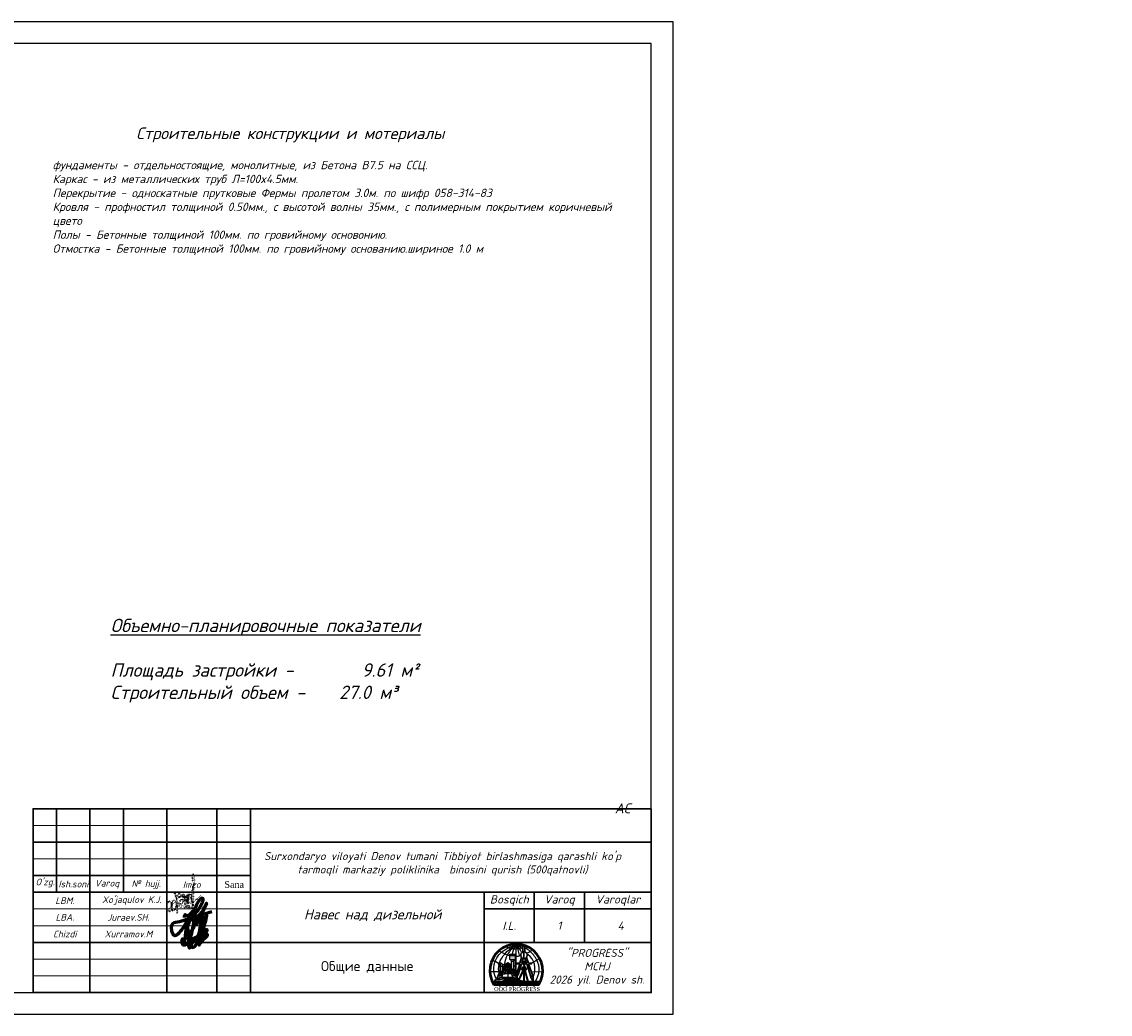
# Model space of a CAD drawing. Header units: millimetres. Extents: x 1527433 to 14789979, y -245576 to 11310.
# Tile 13 of 135: x 1783724 to 1816295, y -135875 to -106175. Entities that reach past the tile are written whole.
import ezdxf

# ---------------------------------------------------------------- set-up
doc = ezdxf.new("R2010")
doc.units = ezdxf.units.MM
doc.linetypes.add('CONTI', pattern=[0])
doc.linetypes.add('DOT', pattern=[0.5, 0, -0.5])
for name, color, linetype in [('(014) Водопровод', 5, 'ИК_Водопровод -------в--------'), ('0 @ 100', 7, 'Continuous'), ('RAMKA', 250, 'CONTI')]:
    doc.layers.add(name, color=color, linetype=linetype)
doc.styles.add('S@SH@M@K', font='isocpeui.ttf', dxfattribs={"height": 3})
doc.styles.get("Standard").update_dxf_attribs({"font": 'isocpeur.ttf', "height": 250})
doc.styles.add('STYLE3', font='arial.ttf')
doc.styles.add('TIMES NEW', font='times.ttf')
doc.styles.add('V@ler@Live', font='isocpeui.ttf')
doc.styles.add('ValeraTextStyle', font='isocpeur.ttf')
doc.linetypes.add('ИК_Водопровод -------в--------', pattern='A,9,-0.6,["В",Standard,S=1.2,R=0,X=0,Y=-0.6],-1.2', length=10.8)

# ---------------------------------------------------------------- blocks, each defined once
blk = doc.blocks.new('LOGOTIP')
h = blk.add_hatch(color=16)
h.dxf.hatch_style = 1
h.paths.add_polyline_path([(20531.16, -9521.62), (20530.47, -9521.62), (20530.47, -9523.75), (20531.16, -9524.06)])
h.paths.add_polyline_path([(20531.16, -9521.62), (20531.16, -9521.47), (20531.62, -9521.05), (20530.01, -9521.05), (20530.47, -9521.47), (20530.47, -9521.62)])
h.paths.add_polyline_path([(20531.62, -9521.05), (20531.62, -9519.83), (20530.01, -9519.83), (20530.01, -9521.05)])
h.paths.add_polyline_path([(20531.62, -9519.83), (20531.62, -9519.4), (20530.01, -9519.4), (20530.01, -9519.83)])
h = blk.add_hatch(color=252)
h.dxf.hatch_style = 1
h.paths.add_polyline_path([(20527.86, -9523.03), (20528.22, -9523.03), (20528.22, -9522.98), (20527.86, -9522.98), (20527.86, -9522.84), (20527.69, -9522.84), (20527.69, -9522.98), (20527.39, -9522.98), (20527.39, -9523.03), (20527.69, -9523.03), (20527.69, -9524.4), (20527.86, -9524.38)])
h.paths.add_polyline_path([(20527.24, -9522.31), (20527.61, -9522.31), (20527.61, -9522.26), (20527.24, -9522.26), (20527.24, -9522.06), (20527, -9522.06), (20527, -9522.26), (20526.85, -9522.26, 0.002105), (20526.83, -9522.31), (20527, -9522.31), (20527, -9524.53), (20527.01, -9524.49), (20527.24, -9524.46)])
h.paths.add_polyline_path([(20526.85, -9522.26), (20526.55, -9522.26), (20526.55, -9522.31), (20526.83, -9522.31, -0.002105)])
h = blk.add_hatch(color=134)
h.dxf.hatch_style = 1
h.paths.add_polyline_path([(20531.59, -9525.43), (20531.26, -9525.37), (20531.4, -9526.03), (20531.76, -9526.07)])
h.paths.add_polyline_path([(20531.12, -9525.34), (20530.71, -9525.26), (20530.81, -9525.97), (20531.26, -9526.02)])
h.paths.add_polyline_path([(20530.97, -9524.54), (20530.58, -9524.43), (20530.66, -9524.96), (20531.07, -9525.08)])
h.paths.add_polyline_path([(20531.37, -9524.66), (20531.11, -9524.58), (20531.21, -9525.12), (20531.54, -9525.21)])
h.paths.add_polyline_path([(20531.26, -9524.16), (20531, -9524.06), (20531.06, -9524.38), (20531.34, -9524.46)])
h.paths.add_polyline_path([(20530.86, -9524), (20530.5, -9523.86), (20530.55, -9524.23), (20530.93, -9524.34)])
h.paths.add_polyline_path([(20530.26, -9524.28), (20530.06, -9524.17), (20530.13, -9525.29), (20530.37, -9525.36)])
h.paths.add_polyline_path([(20529.94, -9524.11), (20529.69, -9523.97), (20529.71, -9525.18), (20529.98, -9525.25)])
h.paths.add_polyline_path([(20529.91, -9523.05), (20529.67, -9522.87), (20529.68, -9523.57), (20529.93, -9523.73)])
h.paths.add_polyline_path([(20530.16, -9523.24), (20529.99, -9523.12), (20530.04, -9523.8), (20530.23, -9523.93)])
h.paths.add_polyline_path([(20530.09, -9522.61), (20529.95, -9522.49), (20529.98, -9522.93), (20530.14, -9523.05)])
h.paths.add_polyline_path([(20529.89, -9522.43), (20529.66, -9522.22), (20529.67, -9522.68), (20529.9, -9522.87)])
h.paths.add_polyline_path([(20529.26, -9522.15), (20528.9, -9522.35), (20528.86, -9522.81), (20529.25, -9522.62)])
h.paths.add_polyline_path([(20529.25, -9522.83), (20528.84, -9523), (20528.78, -9523.73), (20529.25, -9523.54)])
h.paths.add_polyline_path([(20529.24, -9523.91), (20528.75, -9524.07), (20528.64, -9525.31), (20529.23, -9525.18)])
h.paths.add_polyline_path([(20528.64, -9524.11), (20528.22, -9524.25), (20528, -9525.4), (20528.51, -9525.33)])
h.paths.add_polyline_path([(20528.74, -9523.08), (20528.42, -9523.21), (20528.28, -9523.91), (20528.67, -9523.78)])
h.paths.add_polyline_path([(20528.81, -9522.42), (20528.54, -9522.58), (20528.46, -9523.01), (20528.76, -9522.89)])
h.paths.add_polyline_path([(20527.78, -9524.52), (20527.43, -9524.55), (20527.31, -9525.07), (20527.68, -9525.04)])
h.paths.add_polyline_path([(20527.66, -9525.21), (20527.31, -9525.23), (20527.12, -9525.96), (20527.46, -9525.97)])
h.paths.add_polyline_path([(20527.24, -9525.24), (20526.83, -9525.26), (20526.59, -9525.96), (20527.05, -9525.97)])
h.paths.add_polyline_path([(20527.37, -9524.56), (20527.13, -9524.58), (20526.93, -9525.1), (20527.24, -9525.07)])
h = blk.add_hatch(color=252)
h.dxf.hatch_style = 1
h.paths.add_polyline_path([(20528.14, -9523.07, 1), (20528.2, -9523.07, 1)])
h.paths.add_polyline_path([(20527.4, -9523.09, 1), (20527.48, -9523.09, 1)])
h.paths.add_polyline_path([(20527.48, -9522.37, 1), (20527.58, -9522.37, 1)])
h.paths.add_polyline_path([(20526.62, -9522.37, 1), (20526.7, -9522.37, 1)])
h = blk.add_hatch(color=53)
h.dxf.hatch_style = 1
h.paths.add_polyline_path([(20534.7, -9523.33), (20533.77, -9523.33), (20533.77, -9523.89), (20534.03, -9523.89, -1), (20534.16, -9523.89), (20534.7, -9523.89), (20534.7, -9523.75)])
h.paths.add_polyline_path([(20534.7, -9523.89), (20534.16, -9523.89, -1), (20534.03, -9523.89), (20533.77, -9523.89), (20533.77, -9524.04), (20533.77, -9524.27), (20534.7, -9524.27)])
h.paths.add_polyline_path([(20534.94, -9523.75), (20534.7, -9523.75), (20534.7, -9524.04), (20534.94, -9524.04)])
h.paths.add_polyline_path([(20533.77, -9523.75), (20533.53, -9523.75), (20533.53, -9524.04), (20533.77, -9524.04)])
h = blk.add_hatch(color=53)
h.dxf.hatch_style = 1
h.paths.add_polyline_path([(20533.77, -9524.27), (20534.7, -9524.27), (20534.7, -9523.33), (20533.77, -9523.33)])
at = {"color": 173}
for points in [[(20525.93, -9526.85, -0.353442), (20527.55, -9518.87, -0.113813), (20531.8, -9516.61)], [(20526.66, -9524.66, -0.125155), (20527.14, -9521.38, -0.137222), (20531.8, -9516.61, -309.435386)], [(20528.48, -9522.35, -0.087366), (20529.34, -9519.63, -0.090552), (20531.8, -9516.61, 64.129586)], [(20530.83, -9519.28, -0.080154), (20531.8, -9516.61, -0.658117)], [(20532.88, -9519.75, 0.082739), (20531.8, -9516.61, 4.751606)], [(20533.52, -9518.83, 0.118251), (20531.8, -9516.61, -72004916123.718872)], [(20533.8, -9517.9, 0.029793), (20533.11, -9517.34, -0.014798), (20531.8, -9516.61, 11.436528)], [(20533.91, -9517.24, 0.06566), (20531.8, -9516.61)], [(20526.73, -9518.42, 0.084651), (20529.91, -9519.82)], [(20528.91, -9517.2, 0.201287), (20533.85, -9517.43)], [(20531.97, -9520.02, 0.063513), (20533.12, -9519.88)], [(20537.68, -9527.5, 0.275009), (20538.07, -9521.19, 0.096151), (20535.99, -9518.56, 0.052771), (20534.53, -9517.54, 0.052771)], [(20535.3, -9519.03, 0.14027), (20536.6, -9517.97)], [(20537.07, -9526.05, 0.347768), (20535.38, -9519.49, -2.968614)], [(20524.71, -9521.14, 0.030399), (20526.88, -9522.12)], [(20536.61, -9522.03, 0.06516), (20538.89, -9520.57)]]:
    blk.add_lwpolyline(points, format="xyb", dxfattribs=at)
for points in [[(20531.8, -9516.61), (20531.8, -9519.31)], [(20527.69, -9522.37), (20528.36, -9522.58)], [(20524.03, -9524.65), (20524.03, -9524.65), (20526.66, -9524.66)], [(20536.6, -9524.65), (20539.86, -9524.68)]]:
    blk.add_lwpolyline(points, dxfattribs=at)
at = {"lineweight": 30}
blk.add_lwpolyline([(20533.91, -9517.09), (20534.53, -9517.09), (20534.53, -9518.77), (20533.91, -9518.77)], close=True, dxfattribs=at)
at = {"color": 150}
for points in [[(20530.01, -9521.05), (20530.01, -9519.4), (20531.62, -9519.4)], [(20530.01, -9519.83), (20531.62, -9519.83)], [(20531.87, -9524.46), (20531.87, -9519.4), (20531.62, -9519.4), (20531.62, -9524.46)], [(20531.62, -9519.92), (20531.87, -9519.92)], [(20531.62, -9520.34), (20531.87, -9520.34)], [(20530.47, -9521.47), (20530.01, -9521.05)], [(20530.01, -9521.05), (20531.62, -9521.05)], [(20530.47, -9523.75), (20530.47, -9521.47)], [(20531.16, -9521.62), (20530.47, -9521.62)], [(20531.16, -9521.47), (20531.62, -9521.05)], [(20531.16, -9524.06), (20531.16, -9521.47)], [(20531.16, -9522.89), (20531.62, -9522.89)], [(20531.62, -9520.7), (20531.87, -9520.7)], [(20531.62, -9521.09), (20531.87, -9521.09)], [(20531.62, -9521.48), (20531.87, -9521.48)], [(20531.62, -9521.85), (20531.87, -9521.85)], [(20531.62, -9522.21), (20531.87, -9522.21)], [(20531.62, -9522.56), (20531.87, -9522.56)], [(20531.62, -9522.96), (20531.87, -9522.96)], [(20531.62, -9523.32), (20531.87, -9523.32)], [(20531.62, -9523.7), (20531.87, -9523.7)], [(20531.87, -9524.46), (20531.47, -9524.46)], [(20531.62, -9524.08), (20531.87, -9524.08)], [(20525.29, -9527.88), (20525.04, -9528.03), (20525.24, -9528.11), (20525.53, -9528.38), (20525.53, -9528.09), (20525.47, -9528.18), (20525.36, -9528.16), (20525.3, -9528.08), (20525.29, -9527.88)], [(20526.24, -9528.35), (20526.51, -9528.19), (20526.6, -9528.25), (20526.7, -9528.32), (20526.8, -9528.29), (20526.93, -9528.29), (20527.09, -9528.3), (20527.13, -9528.24), (20527.07, -9528.24), (20526.99, -9528.15), (20526.94, -9528.15), (20526.85, -9528.15), (20526.78, -9528.18), (20526.69, -9528.23), (20526.61, -9528.15), (20526.55, -9528.11), (20526.44, -9528.1), (20526.37, -9528.1), (20526.34, -9528.17), (20526.28, -9528.22), (20526.21, -9528.28), (20526.24, -9528.35)], [(20527.25, -9528.21), (20527.59, -9528.26), (20527.73, -9528.36), (20527.86, -9528.44), (20527.97, -9528.44), (20528.02, -9528.4), (20528.09, -9528.32), (20528.13, -9528.27), (20528.18, -9528.27), (20528.29, -9528.35), (20528.39, -9528.35), (20528.47, -9528.32), (20528.41, -9528.3), (20528.3, -9528.24), (20528.24, -9528.19), (20528.18, -9528.15), (20528.09, -9528.17), (20528.04, -9528.21), (20527.95, -9528.28), (20527.85, -9528.31), (20527.77, -9528.25), (20527.67, -9528.18), (20527.54, -9528.16), (20527.4, -9528.17), (20527.25, -9528.21)], [(20528.77, -9528.38), (20528.75, -9528.16), (20528.84, -9528.08), (20528.93, -9528.04), (20529.06, -9528.04), (20529.12, -9528.04), (20529.19, -9528.09), (20529.25, -9528.11), (20529.31, -9528.1), (20529.38, -9528.1), (20529.44, -9528.04), (20529.48, -9528.01), (20529.54, -9528.01), (20529.6, -9528.01), (20529.63, -9528.09), (20529.64, -9528.13), (20529.64, -9528.18), (20529.58, -9528.16), (20529.53, -9528.12), (20529.48, -9528.12), (20529.44, -9528.21), (20529.35, -9528.28), (20529.13, -9528.21), (20529.02, -9528.17), (20528.91, -9528.16), (20528.84, -9528.21), (20528.84, -9528.28), (20528.77, -9528.38)], [(20529.89, -9528.1), (20529.83, -9528.29), (20529.99, -9528.15), (20530.13, -9528.23), (20530.25, -9528.34), (20530.45, -9528.36), (20530.68, -9528.28), (20530.87, -9528.18), (20531.07, -9528.15), (20531.27, -9528.21), (20531.42, -9528.22), (20531.59, -9528.04), (20531.83, -9528.08), (20531.67, -9527.96), (20531.49, -9528.04), (20531.4, -9528.14), (20531.25, -9528.12), (20531.01, -9528.07), (20530.78, -9528.12), (20530.58, -9528.23), (20530.43, -9528.27), (20529.94, -9528.06), (20529.85, -9528.1)], [(20532.74, -9528.15), (20533.08, -9528.2), (20533.23, -9528.3), (20533.36, -9528.38), (20533.47, -9528.38), (20533.52, -9528.34), (20533.59, -9528.26), (20533.62, -9528.22), (20533.68, -9528.22), (20533.79, -9528.29), (20533.89, -9528.29), (20533.97, -9528.26), (20533.9, -9528.24), (20533.8, -9528.18), (20533.73, -9528.13), (20533.68, -9528.09), (20533.59, -9528.11), (20533.53, -9528.15), (20533.45, -9528.22), (20533.35, -9528.25), (20533.27, -9528.19), (20533.17, -9528.12), (20533.04, -9528.1), (20532.89, -9528.11), (20532.74, -9528.15)], [(20534.35, -9528.29), (20534.33, -9528.07), (20534.42, -9527.99), (20534.51, -9527.95), (20534.64, -9527.95), (20534.7, -9527.95), (20534.77, -9528), (20534.83, -9528.02), (20534.89, -9528.01), (20534.96, -9528), (20535.02, -9527.95), (20535.07, -9527.91), (20535.12, -9527.91), (20535.18, -9527.91), (20535.21, -9527.99), (20535.22, -9528.04), (20535.22, -9528.08), (20535.16, -9528.06), (20535.11, -9528.02), (20535.06, -9528.02), (20535.02, -9528.11), (20534.93, -9528.18), (20534.71, -9528.12), (20534.6, -9528.08), (20534.49, -9528.07), (20534.42, -9528.12), (20534.42, -9528.19), (20534.35, -9528.29)], [(20535.6, -9528.04), (20535.94, -9528.1), (20536.08, -9528.19), (20536.22, -9528.28), (20536.33, -9528.28), (20536.37, -9528.23), (20536.44, -9528.16), (20536.48, -9528.11), (20536.54, -9528.11), (20536.65, -9528.19), (20536.75, -9528.19), (20536.82, -9528.16), (20536.76, -9528.13), (20536.66, -9528.08), (20536.59, -9528.03), (20536.53, -9527.98), (20536.45, -9528), (20536.39, -9528.05), (20536.31, -9528.11), (20536.2, -9528.14), (20536.12, -9528.08), (20536.02, -9528.02), (20535.89, -9527.99), (20535.75, -9528), (20535.6, -9528.04)], [(20537.32, -9528.37), (20537.3, -9528.15), (20537.38, -9528.07), (20537.48, -9528.03), (20537.6, -9528.03), (20537.66, -9528.03), (20537.73, -9528.08), (20537.79, -9528.1), (20537.85, -9528.09), (20537.92, -9528.08), (20537.98, -9528.03), (20538.03, -9528), (20538.09, -9528), (20538.14, -9528), (20538.17, -9528.07), (20538.19, -9528.12), (20538.19, -9528.17), (20538.12, -9528.14), (20538.07, -9528.1), (20538.02, -9528.1), (20537.98, -9528.19), (20537.89, -9528.27), (20537.67, -9528.2), (20537.56, -9528.16), (20537.45, -9528.15), (20537.39, -9528.2), (20537.39, -9528.27), (20537.32, -9528.37)]]:
    blk.add_lwpolyline(points, dxfattribs=at)
at = {"lineweight": 30}
for points in [[(20534.22, -9518.77), (20534.22, -9520.75)], [(20535.56, -9522.09), (20535, -9520.41)], [(20532, -9525.54), (20532.53, -9525.65), (20533.49, -9522.31)], [(20532.97, -9522.31), (20532, -9525.54)], [(20532.97, -9522.31), (20532.09, -9522.31), (20532.09, -9522.09), (20533.03, -9522.09)], [(20533.52, -9520.45), (20533.03, -9522.09)], [(20534.19, -9522.31), (20533.49, -9522.31)], [(20533.55, -9522.09), (20533.95, -9520.71)], [(20533.55, -9522.09), (20534.19, -9522.09)], [(20534.19, -9522.09), (20534.19, -9521.61), (20534.39, -9521.61), (20534.39, -9522.09)], [(20534.39, -9522.31), (20534.39, -9522.77), (20534.19, -9522.77), (20534.19, -9522.31)], [(20534.39, -9522.09), (20534.97, -9522.09)], [(20535.05, -9522.31), (20534.39, -9522.31)], [(20534.53, -9520.71), (20534.97, -9522.09)], [(20535.05, -9522.31), (20536.31, -9526.24)], [(20535.56, -9522.09), (20536.49, -9522.09), (20536.49, -9522.31), (20535.63, -9522.31)], [(20536.94, -9526.27), (20536.94, -9526.2), (20535.63, -9522.31)], [(20532.33, -9525.61), (20532.24, -9526.04), (20532.24, -9526.33), (20531.67, -9527.58), (20531.79, -9527.08), (20531.91, -9526.25), (20532.09, -9526), (20532.18, -9525.58)], [(20532.32, -9524.47), (20532.05, -9524.47), (20531.8, -9525.2), (20532.1, -9525.19)], [(20532.09, -9526), (20532.24, -9526.04)], [(20536.44, -9526.63), (20536.94, -9527.68)], [(20536.94, -9527.68), (20536.94, -9526.44)], [(20524.7, -9527.58), (20536.89, -9527.58)], [(20525.26, -9528.64), (20538.63, -9528.64)], [(20525.36, -9528.64), (20525.36, -9528.92)], [(20525.76, -9528.64), (20525.76, -9528.92)], [(20526.18, -9528.64), (20526.18, -9528.89)], [(20526.58, -9528.64), (20526.58, -9528.92)], [(20526.98, -9528.64), (20526.98, -9529.15)], [(20527.38, -9528.64), (20527.38, -9528.92)], [(20527.78, -9528.64), (20527.78, -9528.92)], [(20528.2, -9528.64), (20528.2, -9528.89)], [(20528.6, -9528.64), (20528.6, -9528.92)], [(20529, -9528.64), (20529, -9529.15)], [(20529.41, -9528.64), (20529.41, -9528.92)], [(20529.81, -9528.64), (20529.81, -9528.92)], [(20530.23, -9528.64), (20530.23, -9528.89)], [(20530.63, -9528.64), (20530.63, -9528.92)], [(20531.03, -9528.64), (20531.03, -9529.15)], [(20531.43, -9528.64), (20531.43, -9528.92)], [(20531.83, -9528.64), (20531.83, -9528.92)], [(20532.25, -9528.64), (20532.25, -9528.89)], [(20532.64, -9528.64), (20532.64, -9528.92)], [(20533.05, -9528.64), (20533.05, -9529.15)], [(20533.58, -9528.64), (20533.58, -9528.92)], [(20533.99, -9528.64), (20533.99, -9528.92)], [(20534.41, -9528.64), (20534.41, -9528.89)], [(20534.8, -9528.64), (20534.8, -9528.92)], [(20535.21, -9528.64), (20535.21, -9529.15)], [(20535.65, -9528.64), (20535.65, -9528.92)], [(20536.05, -9528.64), (20536.05, -9528.92)], [(20536.47, -9528.64), (20536.47, -9528.89)], [(20536.87, -9528.64), (20536.87, -9528.92)], [(20536.94, -9527.58), (20539.19, -9527.58)], [(20537.27, -9528.64), (20537.27, -9529.15)], [(20537.7, -9528.64), (20537.7, -9528.92)], [(20538.1, -9528.64), (20538.1, -9528.92)], [(20538.52, -9528.64), (20538.52, -9528.89)]]:
    blk.add_lwpolyline(points, dxfattribs=at)
at = {"color": 252}
for points in [[(20527.24, -9524.46), (20527.24, -9522.31), (20527.61, -9522.31), (20527.61, -9522.26), (20527.24, -9522.26), (20527.24, -9522.06), (20527, -9522.06), (20527, -9522.26), (20526.55, -9522.26), (20526.55, -9522.31), (20527, -9522.31), (20527, -9524.52)], [(20527.86, -9524.38), (20527.86, -9523.03), (20528.22, -9523.03), (20528.22, -9522.98), (20527.86, -9522.98), (20527.86, -9522.84), (20527.69, -9522.84), (20527.69, -9522.98), (20527.39, -9522.98), (20527.39, -9523.03), (20527.69, -9523.03), (20527.69, -9524.4)]]:
    blk.add_lwpolyline(points, dxfattribs=at)
at = {"color": 33}
for points in [[(20528.45, -9522.52), (20527.63, -9526.34)], [(20528.28, -9523.91), (20528.42, -9523.21)], [(20528.42, -9523.21), (20528.74, -9523.08)], [(20528.45, -9522.52), (20529.49, -9521.91)], [(20528.46, -9523.01), (20528.54, -9522.58), (20528.81, -9522.42)], [(20528.46, -9523.01), (20528.76, -9522.89)], [(20528.67, -9523.78), (20528.74, -9523.08)], [(20528.76, -9522.89), (20528.81, -9522.42)], [(20528.84, -9523), (20528.78, -9523.73)], [(20528.78, -9523.73), (20529.25, -9523.54)], [(20528.84, -9523), (20529.25, -9522.83)], [(20529.25, -9522.62), (20529.26, -9522.15), (20528.9, -9522.35), (20528.86, -9522.81)], [(20528.86, -9522.81), (20529.25, -9522.62)], [(20529.25, -9523.54), (20529.25, -9522.83)], [(20529.48, -9526.34), (20529.49, -9521.91), (20530.19, -9522.54), (20530.69, -9526.34)], [(20529.67, -9522.68), (20529.66, -9522.22), (20529.89, -9522.43)], [(20529.67, -9522.68), (20529.9, -9522.87)], [(20529.68, -9523.57), (20529.67, -9522.87)], [(20529.67, -9522.87), (20529.91, -9523.05)], [(20529.68, -9523.57), (20529.93, -9523.73)], [(20529.9, -9522.87), (20529.89, -9522.43)], [(20529.93, -9523.73), (20529.91, -9523.05)], [(20529.95, -9522.49), (20530.09, -9522.61)], [(20529.98, -9522.93), (20529.95, -9522.49)], [(20529.98, -9522.93), (20530.14, -9523.05)], [(20530.04, -9523.8), (20529.99, -9523.12)], [(20529.99, -9523.12), (20530.16, -9523.24)], [(20530.14, -9523.05), (20530.09, -9522.61)], [(20530.23, -9523.93), (20530.16, -9523.24)], [(20532.01, -9526.1), (20531.37, -9524.16), (20530.34, -9523.7)], [(20526.22, -9526.53), (20527.01, -9524.49), (20528.05, -9524.35)], [(20526.22, -9526.53), (20527.63, -9526.34), (20530.69, -9526.34), (20531.87, -9526.49)], [(20526.59, -9525.96), (20527.05, -9525.97), (20527.24, -9525.24), (20526.83, -9525.26), (20526.59, -9525.96)], [(20527.13, -9524.58), (20526.93, -9525.1), (20527.24, -9525.07)], [(20527.31, -9525.23), (20527.12, -9525.96), (20527.46, -9525.97), (20527.66, -9525.21), (20527.31, -9525.23)], [(20527.13, -9524.58), (20527.37, -9524.56)], [(20527.37, -9524.56), (20527.24, -9525.07)], [(20527.43, -9524.55), (20527.31, -9525.07)], [(20527.31, -9525.07), (20527.68, -9525.04)], [(20527.43, -9524.55), (20527.78, -9524.52), (20527.68, -9525.04)], [(20528, -9525.4), (20528.51, -9525.33), (20528.64, -9524.11)], [(20528, -9525.4), (20528.22, -9524.25)], [(20528.22, -9524.25), (20528.64, -9524.11)], [(20528.28, -9523.91), (20528.67, -9523.78)], [(20528.75, -9524.07), (20528.64, -9525.31), (20529.23, -9525.18)], [(20528.75, -9524.07), (20529.24, -9523.91)], [(20529.23, -9525.18), (20529.24, -9523.91)], [(20529.71, -9525.18), (20529.69, -9523.97)], [(20529.69, -9523.97), (20529.94, -9524.11)], [(20529.71, -9525.18), (20530.37, -9525.36), (20530.26, -9524.28)], [(20529.98, -9525.25), (20529.94, -9524.11)], [(20530.04, -9523.8), (20530.23, -9523.93)], [(20530.13, -9525.29), (20530.06, -9524.17)], [(20530.06, -9524.17), (20530.26, -9524.28)], [(20530.55, -9524.23), (20530.5, -9523.86), (20530.86, -9524)], [(20530.55, -9524.23), (20530.93, -9524.34)], [(20530.66, -9524.96), (20530.58, -9524.43)], [(20530.58, -9524.43), (20530.97, -9524.54)], [(20530.66, -9524.96), (20531.07, -9525.08)], [(20530.81, -9525.97), (20530.71, -9525.26)], [(20530.71, -9525.26), (20531.12, -9525.34)], [(20531.26, -9526.02), (20530.81, -9525.97)], [(20530.86, -9524), (20530.93, -9524.34)], [(20530.97, -9524.54), (20531.07, -9525.08)], [(20531, -9524.06), (20531.26, -9524.16), (20531.34, -9524.46)], [(20531, -9524.06), (20531.06, -9524.38)], [(20531.06, -9524.38), (20531.34, -9524.46)], [(20531.11, -9524.58), (20531.21, -9525.12)], [(20531.11, -9524.58), (20531.37, -9524.66)], [(20531.12, -9525.34), (20531.26, -9526.02)], [(20531.21, -9525.12), (20531.54, -9525.21)], [(20531.26, -9525.37), (20531.4, -9526.03)], [(20531.26, -9525.37), (20531.59, -9525.43)], [(20531.37, -9524.66), (20531.54, -9525.21)], [(20531.59, -9525.43), (20531.76, -9526.07), (20531.4, -9526.03)]]:
    blk.add_lwpolyline(points, dxfattribs=at)
at = {"color": 42, "lineweight": 30}
for points in [[(20533.77, -9523.33), (20534.7, -9523.33), (20534.7, -9524.27), (20533.77, -9524.27)], [(20533.77, -9523.75), (20533.53, -9523.75), (20533.53, -9524.04), (20533.77, -9524.04)], [(20533.84, -9524.27), (20534.65, -9524.27), (20534.65, -9524.39), (20533.84, -9524.39)], [(20534.7, -9523.75), (20534.94, -9523.75), (20534.94, -9524.04), (20534.7, -9524.04)]]:
    blk.add_lwpolyline(points, close=True, dxfattribs=at)
for points in [[(20534.47, -9523.33), (20534.47, -9523.03), (20534.21, -9523.03), (20534.05, -9523.33)], [(20533.77, -9523.89), (20534.03, -9523.89)], [(20534.16, -9523.89), (20534.7, -9523.89)]]:
    blk.add_lwpolyline(points, dxfattribs=at)
at = {"color": 25}
for points in [[(20525.44, -9527.15, -0.044562), (20527.04, -9526.65, -0.080385), (20531.85, -9526.64, -0.080385)], [(20525.44, -9527.15, 0.0058), (20527.11, -9526.97, -0.038289), (20531.83, -9526.79, -0.038289)], [(20527.97, -9527.27), (20529.09, -9527.06, -0.027055), (20530.77, -9526.93), (20531.53, -9526.95), (20531.8, -9526.98)], [(20532.03, -9526.79, -0.005617), (20532.72, -9526.83, -0.005617)], [(20532.08, -9526.68, -0.011049), (20532.73, -9526.81, -0.011049)], [(20532.83, -9526.84, -0.000678), (20532.92, -9526.85)], [(20532.84, -9526.83, -0.001323), (20532.92, -9526.85)], [(20527.97, -9527.27, -0.026948), (20530.82, -9527.23), (20531.75, -9527.26)]]:
    blk.add_lwpolyline(points, format="xyb", dxfattribs=at)
at = {"color": 32, "lineweight": 30}
for points in [[(20532.46, -9527.58), (20534.07, -9524.39), (20533.88, -9524.39), (20532.37, -9527.58), (20532.46, -9527.58)], [(20535.38, -9527.58), (20534.44, -9524.39), (20534.59, -9524.39), (20535.5, -9527.58)]]:
    blk.add_lwpolyline(points, dxfattribs=at)
blk.add_lwpolyline([(20534.16, -9524.39), (20534.32, -9524.39), (20534.32, -9527.58), (20534.16, -9527.58)], close=True, dxfattribs=at)
at = {"color": 150, "lineweight": 30}
for points in [[(20525.31, -9528.59, 0.125557), (20525.82, -9528.4, 0.520567), (20525.82, -9528.4, -0.501097), (20526.15, -9528.55, -0.013708), (20526.79, -9528.53, -0.043743), (20527.29, -9528.45, 0.520567), (20527.29, -9528.45, 0.520567), (20527.33, -9528.44, -0.392339), (20527.79, -9528.49, 0.520567), (20527.79, -9528.49, -0.113409), (20528.37, -9528.57, 0.520567), (20528.37, -9528.57, -0.132594), (20528.87, -9528.52, 0.520567), (20528.87, -9528.52, -0.102508), (20529.32, -9528.39, 0.520567), (20529.32, -9528.39, -0.019125), (20529.65, -9528.29, 0.520567), (20529.65, -9528.29, 0.087562), (20530.36, -9528.41, 0.520567), (20530.36, -9528.41, 0.001436), (20530.93, -9528.42, 0.520567), (20530.93, -9528.42, -0.063739), (20531.45, -9528.36, 0.520567), (20531.45, -9528.36, 0.033431), (20532, -9528.21, 0.520567), (20532, -9528.21, -0.230937), (20532.53, -9528.32, 0.520567), (20532.53, -9528.32, -0.091871), (20532.97, -9528.47, 0.520567), (20532.97, -9528.47, -0.014111), (20533.56, -9528.5, 0.520567), (20533.56, -9528.5, -0.02014), (20534.13, -9528.4, 0.520567), (20534.13, -9528.4, 0.029716), (20534.89, -9528.24, 0.520567), (20534.89, -9528.24, -0.189791), (20535.26, -9528.29, 0.520567), (20535.26, -9528.29, -0.039413), (20535.7, -9528.43, 0.520567), (20535.7, -9528.43, -0.038221), (20536.31, -9528.43, 0.520567), (20536.31, -9528.43, -0.084237), (20536.66, -9528.27, 0.520567), (20536.66, -9528.27, -0.07412), (20537.36, -9528.42, 0.520567), (20537.36, -9528.42, 0.05762), (20537.92, -9528.39, 0.520567), (20537.92, -9528.39, -0.000967), (20538.3, -9528.5, 0.520567), (20538.3, -9528.5, -0.039357), (20538.3, -9528.5, 0.520567), (20538.3, -9528.5, 0.241268), (20538.3, -9528.5)], [(20525.48, -9528.02, -0.070216), (20525.95, -9527.86, 0.520567), (20525.95, -9527.86, -0.344362), (20526.21, -9528.01, 0.010072), (20526.58, -9528.01, -0.043743), (20527.09, -9527.93, 0.520567), (20527.09, -9527.93, 0.520567), (20527.13, -9527.92, -0.063439), (20527.64, -9527.83, 0.520567), (20527.64, -9527.83, 0.149042), (20528.16, -9528.05, 0.520567), (20528.16, -9528.05, -0.132594), (20528.67, -9528, 0.520567), (20528.67, -9528, -0.102508), (20529.12, -9527.87, 0.520567), (20529.12, -9527.87, -0.029284), (20529.62, -9527.73, 0.520567), (20529.62, -9527.73, -0.045919), (20530.15, -9527.89, 0.520567), (20530.15, -9527.89, 0.001436), (20530.72, -9527.9, 0.520567), (20530.72, -9527.9, -0.063739), (20531.25, -9527.84, 0.520567), (20531.25, -9527.84, 0.033431), (20531.8, -9527.69, 0.520567), (20531.8, -9527.69, -0.05696), (20532.35, -9527.71, 0.520567), (20532.35, -9527.71, -0.10267), (20532.85, -9527.89, 0.520567), (20532.85, -9527.89, 0.106941), (20533.35, -9527.98, 0.520567), (20533.35, -9527.98, -0.02014), (20533.93, -9527.88, 0.520567), (20533.93, -9527.88, 0.029716), (20534.68, -9527.72, 0.520567), (20534.68, -9527.72, -0.053702), (20535.06, -9527.72, 0.520567), (20535.06, -9527.72, 0.023184), (20535.6, -9527.82, 0.520567), (20535.6, -9527.82, 0.137066), (20536.11, -9527.9, 0.520567), (20536.11, -9527.9, 0.086144), (20536.69, -9527.74, 0.520567), (20536.69, -9527.74, 0.092626), (20537.21, -9527.84, 0.520567), (20537.21, -9527.84, 0.171565), (20537.72, -9527.87, 0.520567), (20537.72, -9527.87, -0.228313), (20538.25, -9527.92, 0.520567), (20538.25, -9527.92, 0.057178), (20538.73, -9527.95, 0.520567), (20538.73, -9527.95, 0.520567), (20538.83, -9527.95)]]:
    blk.add_lwpolyline(points, format="xyb", dxfattribs=at)
at = {"color": 25}
for points in [[(20531.81, -9527.27), (20532.29, -9527.29), (20532.49, -9527.31)], [(20531.93, -9527), (20532.24, -9527.04), (20532.58, -9527.13)], [(20532.59, -9527.32), (20533.78, -9527.45)], [(20532.68, -9527.15), (20533.78, -9527.45)]]:
    blk.add_lwpolyline(points, dxfattribs=at)
at = {"color": 252}
for centre, radius in [((20526.66, -9522.37), 0.0359), ((20527.44, -9523.09), 0.037), ((20527.53, -9522.37), 0.0465), ((20528.17, -9523.07), 0.0306)]:
    blk.add_circle(centre, radius, dxfattribs=at)
at = {"color": 42, "lineweight": 30}
blk.add_circle((20534.09, -9523.89), 0.0666, dxfattribs=at)
at = {"lineweight": 30}
blk.add_circle((20536.62, -9526.35), 0.33, dxfattribs=at)
at = {"color": 86, "lineweight": 50}
blk.add_arc((20531.94, -9524.38), 7.92, 327.5319, 212.4681, dxfattribs=at)
at = {"lineweight": 30}
blk.add_arc((20534.24, -9519.75), 1, 102.4937, 77.5063, dxfattribs=at)
at = {"color": 86, "lineweight": 50, "insert": (20525.31, -9529.27), "char_height": 1.2, "width": 15.3015, "attachment_point": 1, "style": 'TIMES NEW'}
blk.add_mtext('OOO PROGRESS', dxfattribs=at)
blk = doc.blocks.new('пдп001')
at = {"color": 5, "linetype": 'DOT', "lineweight": 40}
for points, knots in [([(707, 149), (708, 157), (714, 275), (714, 211), (717, 464), (797, 572), (804, 758), (726, 963), (724, 699), (772, 570), (752, 371), (753, 204), (748, 36), (748, -48), (744, -179), (751, -58), (729, 14), (812, 68), (869, 129), (929, 184), (970, 224), (988, 241)], [5933.013532, 5933.013532, 5933.013532, 5933.013532, 5945.426056, 6119.674656, 6463.814955, 6647.701276, 6824.900543, 7118.025184, 7324.27387, 7610.172898, 7917.764182, 8218.669265, 8442.676207, 8673.369778, 8750.267492, 8857.255672, 9004.364899, 9148.612782, 9259.763889, 9418.202493, 9536.44599, 9536.44599, 9536.44599, 9536.44599]), ([(268, 57), (276, 52), (297, 37), (320, -2), (338, -55), (346, -105), (390, -149), (424, -111), (412, -62), (415, 3), (471, 62), (426, 112), (358, 130), (364, 68), (353, 26), (367, -31), (411, -64), (445, -86), (483, -85), (480, -21), (486, 27), (452, 65), (444, 93), (426, 161), (441, 107), (444, 73), (486, 28), (487, -23), (560, -69), (512, 37), (507, 98), (489, 159), (473, 223), (514, 36), (505, 144), (503, 170), (509, 229), (538, 139), (544, 86), (578, 46), (599, -49), (582, 13), (578, 49), (545, 91), (537, 148), (523, 189), (545, 234), (568, 171), (574, 132), (596, 66), (595, 25), (626, -17), (594, -25), (617, 46), (598, 98), (576, 178), (569, 235), (624, 289), (598, 248), (573, 216), (615, 154), (609, 86), (616, 23), (678, -20), (725, 55), (716, 137), (701, 216), (660, 284), (598, 271), (638, 194), (676, 170), (682, 97), (700, 129), (707, 149)], [0, 0, 0, 0, 48.503704, 122.119306, 208.329865, 313.551394, 384.410654, 428.229301, 512.215886, 616.590231, 739.308905, 818.700472, 905.182256, 976.614449, 1045.562044, 1130.421533, 1235.08686, 1301.053793, 1319.442364, 1403.027564, 1518.67504, 1568.346911, 1625.618732, 1700.210095, 1737.985982, 1810.401067, 1893.792405, 1997.337295, 2072.088069, 2144.472071, 2360.286944, 2446.613064, 2466.534345, 2624.01661, 2696.265892, 2764.574689, 2806.01173, 2899.683096, 3003.982381, 3114.442089, 3203.096311, 3246.119489, 3329.559258, 3406.405435, 3488.541484, 3597.996357, 3621.971115, 3677.674584, 3789.796613, 3887.577299, 3974.928227, 4028.38159, 4037.512745, 4112.181437, 4225.578573, 4371.597742, 4474.330056, 4533.38336, 4578.568256, 4619.142429, 4743.633224, 4857.566539, 4955.347226, 5034.65037, 5141.745278, 5270.87444, 5439.057271, 5545.963162, 5586.401017, 5686.789569, 5814.196651, 5862.435135, 5933.013532, 5933.013532, 5933.013532, 5933.013532])]:
    blk.add_open_spline(points, degree=3, knots=knots, dxfattribs=at)
for points in [[(0, 0), (30, 59), (79, 40), (107, -71), (107, -203), (72, -238), (23, -238), (23, -203), (53, -146), (94, -105), (134, -41), (177, 1), (217, 41), (217, 79), (166, 79), (141, 68), (122, 40), (110, -10), (110, -50), (110, -86), (113, -117), (118, -161), (128, -214), (159, -227), (199, -217), (214, -188), (238, -113), (265, -20), (265, 50), (255, 142), (224, 216), (208, 296), (234, 185), (255, 133), (269, 17), (279, -71), (279, -180), (279, -289), (279, -280), (279, -169), (279, -38), (263, 77), (263, 151), (292, 245), (322, 291), (368, 279), (383, 264), (383, 240)], [(313, 184), (372, 208), (409, 245), (488, 245), (479, 245), (445, 250), (403, 239), (368, 204), (360, 196), (370, 196), (438, 206), (469, 213), (510, 213), (500, 210), (475, 198), (443, 191), (479, 191), (517, 191), (548, 191), (598, 191), (622, 191)]]:
    blk.add_spline(points, degree=3, dxfattribs=at)
at = {"color": 5, "linetype": 'DOT', "lineweight": 30}
blk.add_spline([(464, -136), (524, -113), (561, -76), (640, -76), (631, -76), (597, -71), (555, -81), (519, -117), (512, -124), (521, -124), (590, -114), (621, -107), (662, -107), (651, -111), (627, -123), (594, -129), (630, -129), (668, -129), (700, -129), (750, -129), (774, -129)], degree=3, dxfattribs=at)

msp = doc.modelspace()

# ---------------------------------------------------------------- linework, layer by layer
at = {"color": 0, "lineweight": 30}
for p, q in [((1802561.031, -129724.881), (1784061.049, -129724.881)), ((1784061.049, -135224.875), (1784061.049, -129724.881)), ((1784761.049, -129724.881), (1784761.049, -132224.878)), ((1785763.45, -129724.881), (1785763.45, -135225.219)), ((1786763.45, -129724.881), (1786763.45, -132224.878)), ((1788063.448, -129724.881), (1788063.448, -135225.219)), ((1789563.446, -129724.881), (1789563.446, -135225.219)), ((1790563.445, -129724.881), (1790563.445, -135225.219)), ((1790563.445, -130724.88), (1784061.049, -130724.88)), ((1802561.031, -130724.88), (1790563.445, -130724.88)), ((1790563.445, -131724.879), (1784061.049, -131724.879)), ((1802561.031, -132224.878), (1784061.049, -132224.878)), ((1797561.036, -132224.878), (1797561.036, -135224.875)), ((1799061.034, -132224.878), (1799061.034, -133724.877)), ((1800561.033, -132224.878), (1800561.033, -133724.877)), ((1802561.031, -132724.878), (1797561.036, -132724.878)), ((1802561.031, -133724.877), (1784061.049, -133724.877))]:
    msp.add_line(p, q, dxfattribs=at)
at = {"color": 0, "lineweight": 5}
for p, q in [((1790563.445, -130224.88), (1784061.049, -130224.88)), ((1790563.445, -131224.879), (1784061.049, -131224.879)), ((1790563.445, -132724.878), (1784061.049, -132724.878)), ((1790563.445, -133224.877), (1784061.049, -133224.877)), ((1790563.445, -134224.876), (1784061.049, -134224.876)), ((1790563.445, -134724.876), (1784061.049, -134724.876))]:
    msp.add_line(p, q, dxfattribs=at)
for points in [[(1761211.031, -135874.875), (1803211.031, -135874.875), (1803211.031, -106174.875), (1761211.031, -106174.875)], [(1763211.031, -135224.875), (1802561.031, -135224.875), (1802561.031, -106824.875), (1763211.031, -106824.875)]]:
    msp.add_lwpolyline(points, close=True)
at = {"color": 0, "lineweight": 30}
msp.add_lwpolyline([(1802561.031, -129724.881), (1784061.049, -129724.881), (1784061.049, -135224.875), (1802561.031, -135224.875)], close=True, dxfattribs=at)
at = {"color": 204, "lineweight": 60, "extrusion": (0, 0, -1)}
msp.add_lwpolyline([(-1788594.457, -132975.393, 0.133551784), (-1788609.28, -132886.313, -0.158407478), (-1788679.184, -132916.434, -0.195313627), (-1788758.89, -132881.937, -0.066337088), (-1788832.32, -132794.127), (-1788533.07, -133307.336, 0.051575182), (-1788383.892, -133487.708, 0.076763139), (-1788328.822, -133522.345, 0.167842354), (-1788295.273, -133522.739, 0.179884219), (-1788255.013, -133487.633, 0.072400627), (-1788218.116, -133389.898, 0.075903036), (-1788209.619, -133232.144, 0.316524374), (-1788323.813, -133120.676), (-1788443.557, -133099.156, -0.031247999), (-1788584.61, -133062.468), (-1788687.908, -133024.441), (-1788737.921, -132998.068, -0.043250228), (-1788837.932, -132935.512), (-1788926.663, -132848.538, -0.029029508), (-1789063.819, -132661.623, -0.028434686), (-1789124.728, -132538.086, -0.041867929), (-1789152.158, -132458.849, -0.076384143), (-1789155.527, -132427.756, -0.402105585), (-1789122.258, -132405.316, -0.163403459), (-1789061.811, -132436.748, -0.049083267), (-1789000.525, -132515.944, -0.03300422), (-1788911.192, -132697.892), (-1788829.575, -132893.104), (-1788671.464, -133244.065, 0.062327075), (-1788830.047, -132957.395), (-1788881.342, -132889.626, 1.005419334), (-1788886.681, -132892.737), (-1788827.245, -133017.301, -0.108957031), (-1788821.265, -133041.338, -0.261841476), (-1788824.679, -133048.058, -0.343981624), (-1788834.475, -133044.955), (-1788913.653, -132930.71), (-1788865.649, -133007.567, -0.262011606), (-1788865.134, -133026.892, -0.462742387), (-1788878.636, -133026.768), (-1788902.699, -133001.512), (-1788924.697, -132971.338, 0.099818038), (-1788954.447, -132945.42), (-1789010.631, -132918.752, -0.111197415), (-1789062.646, -132877.489, -0.029662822), (-1789128.197, -132799.086, -0.013796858), (-1789252.236, -132548.327), (-1789122.706, -132835.141), (-1789016.326, -133048.14), (-1788966.824, -133163.821, 0.188142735), (-1788946.041, -133186.892), (-1788949.71, -133117.206), (-1788957.464, -133058.093, -0.451025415), (-1788926.1, -133019.478, 0.069220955), (-1788967.883, -132952.289, -0.868792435), (-1788955.972, -132940.008), (-1788930.823, -132959.856, -0.874007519), (-1788940.139, -132973.087), (-1789023.943, -132916.871, 0.057984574), (-1789112.402, -132886.101), (-1789414.002, -132804.633)], format="xyb", dxfattribs=at)
at = {"color": 160, "lineweight": 60, "extrusion": (0, 0, -1)}
msp.add_lwpolyline([(-1788676.202, -133471.874, -0.639465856), (-1788702.476, -133484.463), (-1788732.183, -133456.368, -0.056343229), (-1788858.558, -133295.581, -0.125649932), (-1788937.401, -132953.19, -0.185838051), (-1788922.068, -132946.663, -0.073892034), (-1788885.42, -133037.43, 0.00127154), (-1788805.254, -133455.37), (-1788731.041, -133667.319, 0.142734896), (-1788610.578, -133806.019, 0.585935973), (-1788519.361, -133726.796, 0.149866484), (-1788538.398, -133617.039, 0.119620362), (-1788553.183, -133699.223, -1.082756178), (-1788606.129, -133689.698), (-1788648.58, -133263.153), (-1788669.804, -133183.247), (-1788704.463, -133449.401), (-1788715.799, -133830.507, -0.237435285), (-1788746.247, -133894.884), (-1788779.975, -133717.104, 0.127994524), (-1788829.737, -133612.944, 0.159951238), (-1788825.816, -133671.176), (-1788800.062, -133727.703, 0.13604246), (-1788781.716, -133749.197, 0.140120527), (-1788785.234, -133718.607, 0.131393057), (-1788901.102, -133581.315, 0.372051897), (-1788910.804, -133620.451, 0.22382031), (-1788841.845, -133708.904, -0.066421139), (-1788795.489, -133789.382, -0.093851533), (-1788788.557, -133840.899, -0.318267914), (-1788817.129, -133874.464, -0.153464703), (-1788880.792, -133860.437, -0.148463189), (-1788940.945, -133786.795, -0.088152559), (-1789004.432, -133622.472), (-1789020.524, -133509.103), (-1788915.429, -133610.75, -0.676497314), (-1788935.125, -133631.114), (-1788987.622, -133561.287), (-1789093.61, -133279.335, -0.066094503), (-1789147.388, -133004.993, -0.05916672), (-1789150.169, -132943.233, -0.393827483), (-1789133.831, -132943.848), (-1789068.706, -133160.246), (-1789043.014, -133355.817), (-1789020.524, -133509.103), (-1789020.561, -133544.714), (-1788977.192, -133634.61), (-1788982.338, -133643.29), (-1789037.666, -133564.529), (-1789149.61, -133297.345), (-1789230.494, -133080.475), (-1789264.114, -132923.449, -0.114757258), (-1789221.771, -132998.558), (-1789200.706, -133085.574), (-1789129.482, -133459.457), (-1789048.058, -133727.755, -0.113321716), (-1789031.177, -133803.781, 0.092592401), (-1789090.59, -133714.792), (-1789205.64, -133601.095, -0.059174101), (-1789279.953, -133517.704, -0.451639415), (-1789269.936, -133487.284, -0.14664836), (-1789241.279, -133487.691, -0.139643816), (-1789217.014, -133502, 0.209300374), (-1789172.653, -133517.021, 0.023312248), (-1789215.731, -133460.264), (-1789255.613, -133408.231, -0.320638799), (-1789260.422, -133336.15, -0.126976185), (-1789176.479, -133395.337, 0.052174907), (-1789129.482, -133459.457)], format="xyb", dxfattribs=at)
at = {"layer": 'RAMKA'}
msp.add_line((1784061.049, -135224.875), (1784061.049, -130824.875), dxfattribs=at)

# ---------------------------------------------------------------- block references
msp.add_blockref('пдп001', (1788098.672, -132552.602))
at = {"color": 4, "xscale": 100, "yscale": 100, "zscale": 100}
msp.add_blockref('LOGOTIP', (-254671.282, 817866.034), dxfattribs=at)

# ---------------------------------------------------------------- texts
at = {"layer": '(014) Водопровод', "color": 7, "linetype": 'ByBlock', "insert": (1796316.204, -131379.128), "char_height": 240, "width": 11136.75583, "attachment_point": 5, "style": 'S@SH@M@K'}
msp.add_mtext("Surxondaryo viloyati Denov tumani Tibbiyot birlashmasiga qarashli ko'p tarmoqli markaziy poliklinika  binosini qurish (500qatnovli)", dxfattribs=at)
for s, insert, char_height, width, attachment_point, style in [('\\pi2500;{\\H1.4x;Строительные конструкции и мотериалы}\\P\\pi0;\\Pфундаменты - отдельностоящие, монолитные, из Бетона В7.5 на ССЦ.\\PКаркас - из металлических труб Л=100x4.5мм.\\PПерекрытие - односкатные прутковые Фермы пролетом 3.0м. по шифр 058-314-83 \\PКровля - профностил толщиной 0.50мм., с высотой волны 35мм., с полимерным покрытием коричневый\\Pцвето \\PПолы - Бетонные толщиной 100мм. по гровийному основонию.\\PОтмостка - Бетонные толщиной 100мм. по гровийному основанию.шириное 1.0 м', (1784648.285, -109336.908), 250, 16913.38475, 1, 'V@ler@Live'), ('\\pi6551.6925;ОБЩИЕ ДАННЫЕ\\P\\pi0;\\PРабочий проект "Навес для техники" предназначен для строительства в IV климатическом районе, с сейсмичностью 8 баллов.\\P\\PРасчетная зимняя температура наружного воздуха - 11°С\\P\\PВес снегового покрова - 0.50 кПа\\P\\PСкоростной напор ветра - 0.48 кПа\\P\\PКатегория грунтов по сейсмическим свойствам - II.\\P\\PГрунты основания - суглинки влажные с прослоями супесей, макропористые.\\P\\PY=23°. С = 8КПа, у=17.3кН/м3\\P\\PГрунтовые воды в период исследования (январь 2008г) не вскрыты на глубине до 6.0м от поверхности земли.\\P\\PГрунты средне агрессивны к бетонам на портландцементе по ГОСТ 10178-85*.', (1765376.575, -119637.099), 250, 15632.36095, 1, 'V@ler@Live'), ('{\\fISOCPEUR|b1|i1|c204|p34;Навес над дизельной}', (1794224.28, -132910.65), 300, 5020.13756, 5, 'ValeraTextStyle'), ('Общие данные ', (1794061.031, -134474.877), 300, 6980, 5, 'ValeraTextStyle')]:
    msp.add_mtext(s, dxfattribs=dict(insert=insert, char_height=char_height, width=width, attachment_point=attachment_point, style=style))
at = {"insert": (1801263.918, -129560.698), "char_height": 300, "attachment_point": 1, "style": 'V@ler@Live'}
msp.add_mtext_dynamic_manual_height_columns('\\pi43.104;{\\C0;  -АС}', width=115.6095, gutter_width=1, heights=[0], dxfattribs=at)
at = {"color": 0, "attachment_point": 5}
for s, insert, char_height, width, style in [("O'zg.", (1784423.014, -131947.141), 200, 1000, 'V@ler@Live'), ('Ish.soni', (1785268.116, -131978.996), 200, 1000, 'V@ler@Live'), ('Varoq', (1786276.137, -131983.277), 200, 1000, 'V@ler@Live'), ('№ hujj.', (1787445.907, -131993.92), 200, 1000, 'V@ler@Live'), ('Imzo', (1788811.049, -131993.92), 200, 1500, 'V@ler@Live'), ('{\\fTimes New Roman|b0|i0|c204|p18;Sana}', (1790080.351, -131993.927), 200, 1038.60444, 'STYLE3'), ('\\pt4514.8992;"PROGRESS" \\P\\ptz;MCHJ\\P2026 yil. Denov sh.', (1800937.787, -134474.876), 240, 3246.48772, 'V@ler@Live')]:
    msp.add_mtext(s, dxfattribs=dict(at, insert=insert, char_height=char_height, width=width, style=style))
at = {"color": 0, "lineweight": 5, "char_height": 200, "attachment_point": 5, "style": 'V@ler@Live'}
for s, insert, width in [("\\pi200;Xo'jaqulov K.J.", (1786913.449, -132474.878), 2299.9977), ('\\pi200;LBM.', (1784912.249, -132474.878), 1702.40083), ('Juraev.SH.', (1786913.774, -132974.878), 2299.9977), ('\\pi200;LBA.', (1784912.249, -132974.878), 1702.40083), ('Xurramov.M', (1786913.774, -133474.877), 2299.9977), ('\\pi200;Chizdi', (1784912.249, -133474.877), 1702.40083)]:
    msp.add_mtext(s, dxfattribs=dict(at, insert=insert, width=width))
at = {"color": 7, "lineweight": 5, "char_height": 250, "attachment_point": 5, "style": 'V@ler@Live'}
for s, insert, width in [('Bosqich', (1798311.035, -132474.878), 1499.9985), ('Varoq', (1799811.033, -132474.878), 1499.9985), ('Varoqlar', (1801561.032, -132474.878), 1999.998), ('I.L.', (1798311.035, -133224.877), 1499.9985), ('1', (1799811.033, -133224.877), 1499.9985), ('4', (1801644.704, -133224.877), 1499.9985)]:
    msp.add_mtext(s, dxfattribs=dict(at, insert=insert, width=width))
at = {"layer": '0 @ 100', "insert": (1786382.49, -124040.967), "char_height": 400, "attachment_point": 1, "style": 'V@ler@Live'}
msp.add_mtext_dynamic_manual_height_columns('{\\LОбъемно-планировочные показатели}\\P\\PПлощадь застройки -        9.61 м²\\PСтроительный объем -    27.0 м³', width=13227.51045, gutter_width=100000, heights=[0], dxfattribs=at)

doc.saveas('drawing.dxf')
